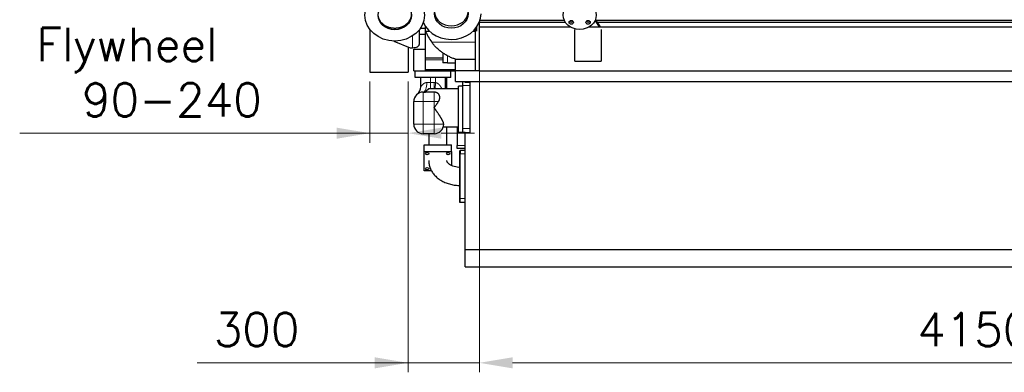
# Model space of a CAD drawing. Header units: inches. Extents: x 0 to 23760, y -13 to 16800.
# Tile 161 of 207: x 15164 to 19305, y 10376 to 11860. Entities that reach past the tile are written whole.
import ezdxf

# ---------------------------------------------------------------- set-up
doc = ezdxf.new("R2010")
doc.units = ezdxf.units.IN
doc.layers.add('254', color=7, linetype='Continuous', true_color=0xffffff)
doc.styles.add('latin_extended', font='simplex.shx')
doc.dimstyles.get("Standard").update_dxf_attribs({"dimtxt": 0.18, "dimasz": 0.18, "dimexe": 0.18, "dimexo": 0.0625, "dimgap": 0.09, "dimtad": 0, "dimtih": 1, "dimtoh": 1, "dimdec": 4, "dimzin": 0, "dimdsep": 46, "dimtxsty": 'Standard', "dimcen": 0.09, "dimadec": 0, "dimazin": 0, "dimtfac": 1, "dimtdec": 4, "dimtofl": 0, "dimtmove": 0, "dimatfit": 3, "dimfxl": 1, "dimtolj": 1, "dimtzin": 0, "dimarcsym": 0})

# ---------------------------------------------------------------- blocks, each defined once
blk = doc.blocks.new('_U6')
at = {"layer": '254', "color": 3, "linetype": 'Continuous', "lineweight": 13, "transparency": 16777216}
for p, q in [((17097.3, 11698), (17097.3, 10376)), ((21247.3, 11698), (21247.3, 10376)), ((17237.3, 10416), (21107.3, 10416))]:
    blk.add_line(p, q, dxfattribs=at)
at = {"layer": '254', "color": 3, "transparency": 16777216}
for points in [[(17237.3, 10439.3), (17237.3, 10392.6), (17097.3, 10416)], [(21107.3, 10392.6), (21107.3, 10439.3), (21247.3, 10416)]]:
    blk.add_solid(points, dxfattribs=at)
at = {"layer": 'Defpoints', "color": 0, "transparency": 16777216}
for p in [(17097.3, 11738), (21247.3, 11738), (21247.3, 10416)]:
    blk.add_point(p, dxfattribs=at)
at = {"layer": '254', "color": 2, "lineweight": 13, "transparency": 16777216, "insert": (18939, 10626), "char_height": 140, "attachment_point": 1, "style": 'latin_extended'}
blk.add_mtext('\\A1;4150', dxfattribs=at)
blk = doc.blocks.new('_U7')
at = {"layer": '254', "color": 3, "linetype": 'Continuous', "lineweight": 13, "transparency": 16777216}
for p, q in [((16797.3, 11599.5), (16797.3, 10376)), ((17097.3, 11605.5), (17097.3, 10376)), ((16797.3, 10416), (15910.6, 10416)), ((16657.3, 10416), (16517.3, 10416)), ((17097.3, 10416), (16797.3, 10416)), ((17237.3, 10416), (17377.3, 10416))]:
    blk.add_line(p, q, dxfattribs=at)
at = {"layer": '254', "color": 3, "transparency": 16777216}
for points in [[(16657.3, 10392.6), (16657.3, 10439.3), (16797.3, 10416)], [(17237.3, 10439.3), (17237.3, 10392.6), (17097.3, 10416)]]:
    blk.add_solid(points, dxfattribs=at)
at = {"layer": 'Defpoints', "color": 0, "transparency": 16777216}
for p in [(16797.3, 11639.5), (17097.3, 11645.5), (16797.3, 10416)]:
    blk.add_point(p, dxfattribs=at)
at = {"layer": '254', "color": 2, "lineweight": 13, "transparency": 16777216, "insert": (15980.6, 10626), "char_height": 140, "attachment_point": 1, "style": 'latin_extended'}
blk.add_mtext('\\A1;300', dxfattribs=at)
blk = doc.blocks.new('_U12')
at = {"layer": '254', "color": 3, "linetype": 'Continuous', "lineweight": 13, "transparency": 16777216}
for p, q in [((16637.3, 11599.5), (16637.3, 11342.5)), ((16797.3, 11599.5), (16797.3, 11342.5)), ((16637.3, 11382.5), (15164, 11382.5)), ((16497.3, 11382.5), (16357.3, 11382.5)), ((16797.3, 11382.5), (16637.3, 11382.5)), ((16937.3, 11382.5), (17077.3, 11382.5))]:
    blk.add_line(p, q, dxfattribs=at)
at = {"layer": '254', "color": 3, "transparency": 16777216}
for points in [[(16497.3, 11359.1), (16497.3, 11405.8), (16637.3, 11382.5)], [(16937.3, 11405.8), (16937.3, 11359.1), (16797.3, 11382.5)]]:
    blk.add_solid(points, dxfattribs=at)
at = {"layer": 'Defpoints', "color": 0, "transparency": 16777216}
for p in [(16637.3, 11639.5), (16797.3, 11639.5), (16637.3, 11382.5)]:
    blk.add_point(p, dxfattribs=at)
at = {"layer": '254', "color": 2, "lineweight": 13, "transparency": 16777216, "insert": (15234, 11825.8), "char_height": 140, "attachment_point": 1, "style": 'latin_extended'}
blk.add_mtext('\\A1;\\C31;{\\H1.00x;\\Fsimplex.shx;Flywheel\\Fsimplex.shx;}\\C2;\\P  \\C2;90-240 ', dxfattribs=at)

msp = doc.modelspace()

# ---------------------------------------------------------------- linework, layer by layer
at = {"layer": '254', "color": 2, "linetype": 'Continuous', "lineweight": 25}
for p, q in [((16863.08, 11845.597), (16860.322, 11845.605)), ((17097.295, 11830.462), (17097.295, 11849.745)), ((17097.619, 11850.471), (17458.021, 11850.471)), ((17100.407, 11858.486), (17453.741, 11858.486)), ((17583.734, 11856.019), (17601.317, 11830.463)), ((17585.359, 11859.657), (17605.445, 11830.463)), ((17586.217, 11858.486), (21247.295, 11858.486)), ((17591.728, 11850.471), (21247.295, 11850.471)), ((16637.295, 11818.628), (16637.295, 11639.462)), ((16844.795, 11817.968), (16844.795, 11756.369)), ((16871.289, 11823.507), (16848.847, 11823.507)), ((16871.295, 11812.546), (16871.295, 11830.957)), ((16871.295, 11700.253), (16871.295, 11812.546)), ((16871.295, 11812.546), (16886.908, 11812.546)), ((17071.682, 11812.546), (17079.293, 11812.546)), ((17079.295, 11820.51), (17079.295, 11645.462)), ((17087.295, 11812.546), (17087.295, 11830.957)), ((17097.295, 11645.462), (17097.295, 11830.462)), ((17097.295, 11830.462), (17478.511, 11830.462)), ((17499.296, 11685.465), (17499.296, 11818.865)), ((17560.149, 11830.462), (21247.295, 11830.462)), ((17609.296, 11818.865), (17609.296, 11685.465)), ((16737.218, 11770.47), (16806.295, 11742.37)), ((16871.289, 11797.654), (16844.793, 11797.654)), ((16797.295, 11746.044), (16797.295, 11639.462)), ((16806.295, 11742.37), (16816.795, 11742.37)), ((16822.295, 11735.461), (16871.295, 11735.461)), ((16822.295, 11645.462), (16822.295, 11735.461)), ((16943.295, 11720.458), (16943.295, 11678.462)), ((16871.295, 11691.015), (16871.295, 11700.253)), ((16871.295, 11700.253), (16943.295, 11700.253)), ((16871.295, 11650.968), (16871.295, 11691.015)), ((16997.295, 11645.462), (16997.295, 11693.88)), ((16997.295, 11693.88), (17079.295, 11693.88)), ((17499.296, 11685.465), (17609.296, 11685.465)), ((16637.295, 11639.462), (16797.295, 11639.462)), ((16822.295, 11645.462), (16997.294, 11645.462)), ((16827.295, 11617.462), (16827.295, 11645.462)), ((16871.295, 11647.139), (16871.295, 11650.968)), ((16871.295, 11647.139), (16997.294, 11647.139)), ((16963.295, 11678.462), (16943.295, 11678.462)), ((16963.295, 11678.462), (16997.295, 11678.462)), ((16977.295, 11617.462), (16977.295, 11645.462)), ((16997.295, 11600.462), (16997.295, 11645.462)), ((17079.295, 11645.462), (16997.295, 11645.462)), ((17097.295, 11645.462), (17079.295, 11645.462)), ((17097.295, 11645.462), (21247.295, 11645.462)), ((16977.295, 11617.462), (16827.295, 11617.462)), ((16851.295, 11577.912), (16851.295, 11617.462)), ((16953.295, 11617.462), (16953.295, 11569.563)), ((16960.345, 11583.071), (16960.345, 11617.468)), ((16997.295, 11600.462), (21217.295, 11600.462)), ((17028.295, 11583.462), (17028.295, 11600.462)), ((17037.295, 11595.88), (17037.295, 11600.462)), ((17058.295, 11595.88), (17037.295, 11595.88)), ((17058.295, 11583.462), (17058.295, 11595.88)), ((16861.295, 11555.462), (16870.295, 11555.462)), ((16873.676, 11558.844), (16870.295, 11555.462)), ((16870.295, 11555.462), (16870.295, 11555.009)), ((16907.295, 11555.009), (16870.295, 11555.009)), ((16884.295, 11569.462), (16873.676, 11558.844)), ((17009.295, 11569.562), (16884.295, 11569.562)), ((16884.295, 11569.562), (16884.295, 11569.462)), ((16960.345, 11569.561), (16960.345, 11583.071)), ((17009.295, 11385.462), (17009.295, 11580.462)), ((17028.295, 11580.462), (17009.295, 11580.462)), ((17028.295, 11402.462), (17028.295, 11583.462)), ((17058.295, 11402.462), (17058.295, 11583.462)), ((16821.295, 11420.462), (16821.295, 11515.462)), ((16945.788, 11409.562), (17009.295, 11409.562)), ((16960.345, 11333.048), (16960.345, 11409.559)), ((17003.295, 11409.562), (17003.295, 11399.962)), ((17003.295, 11399.962), (17003.295, 11330.962)), ((17028.295, 11385.462), (17028.295, 11402.462)), ((17058.295, 11385.473), (17058.295, 11402.462)), ((16907.295, 11380.462), (16861.295, 11380.462)), ((16884.245, 11380.464), (16884.245, 11333.048)), ((17037.295, 11385.462), (17009.295, 11385.462)), ((17037.295, 11385.473), (17058.295, 11385.473)), ((17037.295, 10892.562), (17037.295, 11385.457)), ((16864.795, 11333.045), (16979.795, 11333.045)), ((16864.795, 11305.468), (16864.795, 11333.045)), ((16979.795, 11305.468), (16979.795, 11333.045)), ((17003.295, 11317.962), (17003.295, 11330.962)), ((17037.295, 11317.962), (17003.295, 11317.962)), ((17013.295, 11308.462), (17013.295, 11295.303)), ((17013.295, 11308.462), (17017.295, 11308.462)), ((17017.295, 11310.462), (17017.295, 11295.462)), ((17017.295, 11310.462), (17037.295, 11310.462)), ((16864.795, 11224.151), (16864.795, 11305.468)), ((16864.795, 11305.468), (16979.795, 11305.468)), ((16979.795, 11305.468), (16979.795, 11246.891)), ((17013.295, 11295.303), (17013.295, 11254.079)), ((17017.295, 11107.462), (17017.295, 11295.462)), ((16895.942, 11224.151), (16864.795, 11224.151)), ((17013.295, 11254.079), (17013.295, 11247.239)), ((17013.295, 11247.239), (17013.295, 11153.686)), ((17013.295, 11153.686), (17013.295, 11146.846)), ((17013.295, 11146.846), (17013.295, 11105.622)), ((17013.295, 11105.622), (17013.295, 11092.462)), ((17017.295, 11092.462), (17017.295, 11107.462)), ((17013.295, 11092.462), (17017.295, 11092.462)), ((17017.295, 11092.462), (17037.295, 11092.462)), ((17037.295, 10820.462), (17037.295, 10892.562)), ((17037.295, 10892.562), (21247.295, 10892.562)), ((17037.295, 10820.462), (21247.295, 10820.462))]:
    msp.add_line(p, q, dxfattribs=at)
at = {"layer": '254', "color": 110, "linetype": 'Continuous', "lineweight": 13}
for p, q in [((16816.795, 11742.37), (16816.795, 11792.392)), ((16897.176, 11765.462), (17079.295, 11765.462)), ((16871.295, 11691.015), (16943.294, 11691.015)), ((16963.295, 11678.462), (16963.295, 11708.27)), ((16871.295, 11650.968), (16997.295, 11650.968)), ((16891.295, 11617.462), (16891.295, 11595.462)), ((16913.295, 11595.237), (16913.295, 11617.462)), ((16861.295, 11555.462), (16861.295, 11515.462)), ((16876.295, 11595.462), (16891.295, 11595.462)), ((16891.295, 11595.462), (16907.295, 11595.462)), ((16891.295, 11569.561), (16891.295, 11595.462)), ((16907.295, 11569.561), (16907.295, 11595.462)), ((16907.295, 11555.009), (16907.295, 11515.462)), ((16911.364, 11569.562), (16913.295, 11595.237)), ((17028.295, 11583.462), (17058.295, 11583.462)), ((16861.295, 11515.462), (16821.295, 11515.462)), ((16907.295, 11515.462), (16861.295, 11515.462)), ((16861.295, 11515.462), (16861.295, 11420.462)), ((16925.355, 11515.462), (16907.295, 11515.462)), ((16907.295, 11420.462), (16907.295, 11515.462)), ((16821.295, 11420.462), (16861.295, 11420.462)), ((16861.295, 11420.462), (16861.295, 11380.462)), ((16861.295, 11420.462), (16907.295, 11420.462)), ((16907.295, 11420.462), (16947.294, 11420.462)), ((16907.295, 11380.462), (16907.295, 11420.462)), ((17009.295, 11399.962), (17003.295, 11399.962)), ((17028.295, 11402.462), (17058.295, 11402.462)), ((17037.295, 11330.962), (17003.295, 11330.962)), ((17013.295, 11295.303), (17017.295, 11295.303)), ((17017.295, 11295.462), (17037.295, 11295.462)), ((17013.295, 11254.079), (17017.295, 11254.079)), ((17013.295, 11247.239), (17017.295, 11247.239)), ((17013.295, 11153.686), (17017.295, 11153.686)), ((17013.295, 11146.846), (17017.295, 11146.846)), ((17013.295, 11105.622), (17017.295, 11105.622)), ((17017.295, 11107.462), (17037.295, 11107.462))]:
    msp.add_line(p, q, dxfattribs=at)
at = {"layer": '254', "color": 2, "linetype": 'Continuous', "lineweight": 25}
for centre, radius, start, end in [((17057.914, 11884.472), 200, 201.077613, 216.516266), ((16861.295, 11515.462), 40, 90, 180), ((16811.295, 11577.912), 40, 308.682187, 0), ((16861.295, 11420.462), 40, 180, 270), ((16907.295, 11420.462), 40, 270, 359.738975)]:
    msp.add_arc(centre, radius, start, end, dxfattribs=at)
at = {"layer": '254', "color": 110, "linetype": 'Continuous', "lineweight": 13}
msp.add_arc((16907.295, 11515.462), 80, 85.698778, 90, dxfattribs=at)
at = {"layer": '254', "color": 2, "linetype": 'Continuous', "lineweight": 25}
for centre, major_axis, ratio in [((16741.295, 11878.67), (-125, -0.011), 0.86605817), ((16741.295, 11878.67), (70, 0.006), 0.86605817), ((16979.295, 11885.462), (-70.75, 0), 0.8660254), ((17519.296, 11879.703), (70, 0), 0.8660254), ((17483.941, 11849.084), (9, 0), 0.8660254), ((17554.652, 11849.084), (9, 0), 0.8660254), ((16878.101, 11296.059), (6.75, 0), 0.70710678), ((16966.489, 11296.059), (6.75, 0), 0.70710678), ((16878.101, 11233.559), (6.75, 0), 0.70710678)]:
    msp.add_ellipse(centre, major_axis=major_axis, ratio=ratio, dxfattribs=at)
for centre, major_axis, ratio, start_param, end_param in [((16979.295, 11895.462), (-70.75, 0), 0.8660254, 0.08168141, 3.05981307), ((16979.295, 11885.462), (125, 0), 0.8660254, 3.48402625, 6.28318531), ((17483.941, 11858.084), (-9, 0), 0.8660254, 0.61545764, 2.52603684), ((17554.652, 11858.084), (-9, 0), 0.8660254, 0.61545764, 2.52603684), ((16816.795, 11756.369), (28, 0), 0.49994324, 4.71238898, 6.28318531)]:
    msp.add_ellipse(centre, major_axis=major_axis, ratio=ratio, start_param=start_param, end_param=end_param, dxfattribs=at)
at = {"layer": '254', "color": 110, "linetype": 'Continuous', "lineweight": 13}
for centre, major_axis, ratio, end_param in [((16861.295, 11595.462), (0, 40), 0.375, 4.71238898), ((16922.295, 11583.071), (-38.05, 0), 0.00001209, 3.76009371)]:
    msp.add_ellipse(centre, major_axis=major_axis, ratio=ratio, start_param=3.14159265, end_param=end_param, dxfattribs=at)
at = {"layer": '254', "color": 2, "linetype": 'Continuous', "lineweight": 25}
msp.add_rational_spline([(16811.144, 11884.171), (16811.144, 11862.783), (16798.796, 11834.371), (16765.99, 11823.676), (16716.599, 11823.675), (16683.792, 11834.368), (16671.444, 11862.78), (16671.444, 11884.168)], [0.585786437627, 0.585786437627, 0.552284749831, 0.585786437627, 0.585786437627, 0.552284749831, 0.585786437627, 0.585786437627], degree=4, knots=[0, 0, 0, 0, 0, 0.5, 0.5, 0.5, 1, 1, 1, 1, 1], dxfattribs=at)
for points, knots in [([(16997.295, 11693.88), (16994.955, 11694.625), (16992.631, 11695.411), (16988.014, 11697.069), (16985.721, 11697.94), (16981.161, 11699.77), (16978.896, 11700.727), (16974.391, 11702.731), (16972.152, 11703.776), (16967.699, 11705.958), (16965.486, 11707.093), (16961.083, 11709.458), (16958.894, 11710.687), (16954.539, 11713.241), (16952.374, 11714.567), (16948.065, 11717.32), (16945.923, 11718.747), (16941.66, 11721.709), (16939.54, 11723.244), (16936.375, 11725.632), (16935.323, 11726.443), (16934.012, 11727.474), (16933.75, 11727.681), (16933.227, 11728.097), (16932.444, 11728.722), (16931.665, 11729.354), (16929.079, 11731.474), (16927.039, 11733.214), (16923.019, 11736.788), (16921.038, 11738.622), (16917.137, 11742.384), (16915.215, 11744.313), (16912.378, 11747.281), (16911.44, 11748.283), (16909.579, 11750.313), (16908.656, 11751.341), (16906.825, 11753.422), (16905.917, 11754.476), (16904.566, 11756.078), (16904.118, 11756.615), (16903.449, 11757.426), (16903.226, 11757.698), (16902.782, 11758.242), (16901.675, 11759.605), (16900.585, 11760.983), (16898.864, 11763.208), (16898.014, 11764.33), (16897.176, 11765.462)], [0, 0, 0, 0, 0.0625, 0.0625, 0.125, 0.125, 0.1875, 0.1875, 0.25, 0.25, 0.3125, 0.3125, 0.375, 0.375, 0.4375, 0.4375, 0.5, 0.5, 0.5625, 0.5625, 0.59375, 0.59375, 0.6015625, 0.6015625, 0.609375, 0.625, 0.625, 0.6875, 0.6875, 0.75, 0.75, 0.8125, 0.8125, 0.84375, 0.84375, 0.875, 0.875, 0.90625, 0.90625, 0.921875, 0.921875, 0.9296875, 0.9296875, 0.9375, 0.96875, 0.96875, 1, 1, 1, 1]), ([(16870.295, 11555.009), (16870.562, 11555.353), (16870.833, 11555.691), (16871.245, 11556.19), (16871.384, 11556.354), (16871.663, 11556.681), (16871.804, 11556.842), (16872.51, 11557.641), (16873.087, 11558.255), (16873.676, 11558.844)], [0, 0, 0, 0, 0.25, 0.25, 0.375, 0.375, 0.5, 0.5, 1, 1, 1, 1]), ([(16925.355, 11515.462), (16925.714, 11515.993), (16926.052, 11516.53), (16926.692, 11517.614), (16926.992, 11518.16), (16927.558, 11519.263), (16927.823, 11519.819), (16928.319, 11520.939), (16928.55, 11521.502), (16928.978, 11522.637), (16929.176, 11523.208), (16929.448, 11524.069), (16929.535, 11524.357), (16929.659, 11524.791), (16929.699, 11524.935), (16929.778, 11525.225), (16929.816, 11525.369), (16930.001, 11526.091), (16930.131, 11526.667), (16930.358, 11527.812), (16930.454, 11528.382), (16930.614, 11529.517), (16930.741, 11530.646), (16930.802, 11531.764), (16930.831, 11532.877), (16930.829, 11533.431), (16930.805, 11534.119), (16930.797, 11534.325), (16930.786, 11534.531), (16930.778, 11534.668), (16930.774, 11534.737), (16930.751, 11535.079), (16930.729, 11535.35), (16930.651, 11536.159), (16930.514, 11537.222), (16930.311, 11538.254), (16930.076, 11539.271), (16929.942, 11539.772), (16929.64, 11540.759), (16929.473, 11541.245), (16929.103, 11542.202), (16928.901, 11542.674), (16928.625, 11543.253), (16928.54, 11543.427), (16928.453, 11543.599), (16928.395, 11543.713), (16928.365, 11543.771), (16928.216, 11544.056), (16928.092, 11544.28), (16927.709, 11544.946), (16927.438, 11545.377), (16926.862, 11546.216), (16926.557, 11546.624), (16925.914, 11547.416), (16925.575, 11547.8), (16924.861, 11548.546), (16924.486, 11548.907), (16923.697, 11549.607), (16923.284, 11549.945), (16922.74, 11550.354), (16922.63, 11550.435), (16922.407, 11550.595), (16922.294, 11550.674), (16921.953, 11550.91), (16921.722, 11551.062), (16921.015, 11551.508), (16920.528, 11551.79), (16919.521, 11552.321), (16919, 11552.571), (16917.923, 11553.038), (16917.366, 11553.256), (16916.717, 11553.483), (16916.645, 11553.507), (16916.499, 11553.557), (16916.426, 11553.581), (16916.207, 11553.653), (16915.765, 11553.794), (16915.318, 11553.924), (16914.415, 11554.169), (16913.802, 11554.313), (16912.552, 11554.562), (16911.916, 11554.666), (16911.106, 11554.773), (16910.861, 11554.803), (16910.615, 11554.83), (16910.451, 11554.847), (16910.368, 11554.856), (16909.956, 11554.896), (16909.625, 11554.923), (16908.631, 11554.987), (16907.964, 11555.009), (16907.295, 11555.009)], [0, 0, 0, 0, 0.03125, 0.03125, 0.0625, 0.0625, 0.09375, 0.09375, 0.125, 0.125, 0.15625, 0.15625, 0.171875, 0.171875, 0.1796875, 0.1796875, 0.1875, 0.1875, 0.21875, 0.21875, 0.25, 0.25, 0.28125, 0.3125, 0.3125, 0.34375, 0.34375, 0.3515625, 0.35546875, 0.35546875, 0.359375, 0.359375, 0.375, 0.375, 0.40625, 0.4375, 0.4375, 0.46875, 0.46875, 0.5, 0.5, 0.53125, 0.53125, 0.5390625, 0.54296875, 0.54296875, 0.546875, 0.546875, 0.5625, 0.5625, 0.59375, 0.59375, 0.625, 0.625, 0.65625, 0.65625, 0.6875, 0.6875, 0.71875, 0.71875, 0.7265625, 0.7265625, 0.734375, 0.734375, 0.75, 0.75, 0.78125, 0.78125, 0.8125, 0.8125, 0.84375, 0.84375, 0.84765625, 0.84765625, 0.8515625, 0.8515625, 0.859375, 0.875, 0.875, 0.90625, 0.90625, 0.9375, 0.9375, 0.9453125, 0.94921875, 0.94921875, 0.953125, 0.953125, 0.96875, 0.96875, 1, 1, 1, 1]), ([(16947.294, 11420.462), (16947.289, 11420.794), (16947.273, 11421.134), (16947.23, 11421.654), (16947.213, 11421.83), (16947.183, 11422.096), (16947.172, 11422.185), (16947.149, 11422.364), (16947.137, 11422.453), (16947.022, 11423.263), (16946.876, 11424.004), (16946.507, 11425.527), (16946.284, 11426.308), (16945.768, 11427.91), (16945.474, 11428.73), (16944.824, 11430.411), (16944.467, 11431.27), (16943.984, 11432.369), (16943.885, 11432.59), (16943.734, 11432.923), (16943.684, 11433.034), (16943.582, 11433.257), (16943.325, 11433.815), (16943.058, 11434.377), (16942.402, 11435.733), (16941.941, 11436.647), (16940.979, 11438.495), (16940.478, 11439.428), (16939.438, 11441.315), (16938.9, 11442.268), (16937.789, 11444.193), (16937.217, 11445.165), (16936.041, 11447.128), (16935.437, 11448.12), (16934.509, 11449.621), (16934.197, 11450.124), (16933.801, 11450.755), (16933.722, 11450.882), (16933.563, 11451.135), (16933.324, 11451.515), (16933.084, 11451.895), (16932.28, 11453.162), (16931.628, 11454.179), (16930.307, 11456.218), (16929.638, 11457.24), (16928.285, 11459.291), (16927.601, 11460.319), (16926.22, 11462.382), (16925.522, 11463.416), (16924.114, 11465.492), (16923.404, 11466.533), (16921.972, 11468.621), (16921.251, 11469.669), (16919.796, 11471.772), (16919.064, 11472.827), (16917.589, 11474.945), (16916.846, 11476.008), (16915.912, 11477.342), (16915.725, 11477.609), (16915.351, 11478.143), (16915.163, 11478.411), (16914.6, 11479.213), (16914.223, 11479.749), (16913.094, 11481.355), (16912.34, 11482.426), (16911.206, 11484.034), (16910.828, 11484.57), (16910.072, 11485.643), (16909.693, 11486.18), (16909.126, 11486.986), (16908.937, 11487.255), (16908.654, 11487.659), (16908.56, 11487.794), (16908.372, 11488.063), (16908.278, 11488.198), (16908.138, 11488.401), (16908.092, 11488.469), (16907.999, 11488.605), (16907.953, 11488.673), (16907.861, 11488.81), (16907.816, 11488.878), (16907.749, 11488.982), (16907.727, 11489.017), (16907.683, 11489.086), (16907.662, 11489.122), (16907.62, 11489.193), (16907.6, 11489.229), (16907.562, 11489.302), (16907.544, 11489.339), (16907.525, 11489.387), (16907.522, 11489.397), (16907.515, 11489.416), (16907.512, 11489.426), (16907.503, 11489.456), (16907.498, 11489.476), (16907.492, 11489.517), (16907.49, 11489.537), (16907.489, 11489.568), (16907.49, 11489.579), (16907.491, 11489.599), (16907.495, 11489.63), (16907.501, 11489.66), (16907.512, 11489.7), (16907.519, 11489.72), (16907.541, 11489.778), (16907.559, 11489.815), (16907.596, 11489.888), (16907.616, 11489.924), (16907.657, 11489.994), (16907.678, 11490.029), (16907.743, 11490.134), (16907.788, 11490.203), (16907.878, 11490.34), (16907.924, 11490.408), (16908.062, 11490.612), (16908.155, 11490.747), (16908.342, 11491.017), (16908.435, 11491.152), (16908.623, 11491.421), (16908.717, 11491.555), (16909, 11491.958), (16909.189, 11492.227), (16909.566, 11492.763), (16909.755, 11493.031), (16910.322, 11493.835), (16910.699, 11494.371), (16911.454, 11495.442), (16911.831, 11495.977), (16912.585, 11497.047), (16912.962, 11497.582), (16913.526, 11498.384), (16913.714, 11498.651), (16914.09, 11499.185), (16914.278, 11499.453), (16915.215, 11500.787), (16915.961, 11501.851), (16917.444, 11503.97), (16918.18, 11505.027), (16919.644, 11507.132), (16920.371, 11508.181), (16921.814, 11510.272), (16922.53, 11511.315), (16923.951, 11513.393), (16924.656, 11514.429), (16925.355, 11515.462)], [0, 0, 0, 0, 0.015625, 0.015625, 0.0234375, 0.0234375, 0.02734375, 0.02734375, 0.03125, 0.03125, 0.0625, 0.0625, 0.09375, 0.09375, 0.125, 0.125, 0.15625, 0.15625, 0.1640625, 0.1640625, 0.16796875, 0.16796875, 0.171875, 0.1875, 0.1875, 0.21875, 0.21875, 0.25, 0.25, 0.28125, 0.28125, 0.3125, 0.3125, 0.34375, 0.34375, 0.359375, 0.359375, 0.36328125, 0.36328125, 0.3671875, 0.375, 0.375, 0.40625, 0.40625, 0.4375, 0.4375, 0.46875, 0.46875, 0.5, 0.5, 0.53125, 0.53125, 0.5625, 0.5625, 0.59375, 0.59375, 0.625, 0.625, 0.6328125, 0.6328125, 0.640625, 0.640625, 0.65625, 0.65625, 0.6875, 0.6875, 0.703125, 0.703125, 0.71875, 0.71875, 0.7265625, 0.7265625, 0.73046875, 0.73046875, 0.734375, 0.734375, 0.73632813, 0.73632813, 0.73828125, 0.73828125, 0.74023438, 0.74023438, 0.74121094, 0.74121094, 0.7421875, 0.7421875, 0.74316406, 0.74316406, 0.74414063, 0.74414063, 0.74438477, 0.74438477, 0.74462891, 0.74462891, 0.74511719, 0.74511719, 0.74560547, 0.74560547, 0.74584961, 0.74584961, 0.74609375, 0.74658203, 0.74658203, 0.74707031, 0.74707031, 0.74804688, 0.74804688, 0.74902344, 0.74902344, 0.75, 0.75, 0.75195313, 0.75195313, 0.75390625, 0.75390625, 0.7578125, 0.7578125, 0.76171875, 0.76171875, 0.765625, 0.765625, 0.7734375, 0.7734375, 0.78125, 0.78125, 0.796875, 0.796875, 0.8125, 0.8125, 0.828125, 0.828125, 0.8359375, 0.8359375, 0.84375, 0.84375, 0.875, 0.875, 0.90625, 0.90625, 0.9375, 0.9375, 0.96875, 0.96875, 1, 1, 1, 1]), ([(16884.245, 11267.638), (16884.249, 11263.74), (16884.878, 11254.428), (16888.302, 11239.864), (16895.051, 11224.595), (16904.558, 11210.45), (16916.67, 11197.649), (16931.21, 11186.426), (16947.917, 11177.05), (16966.413, 11169.779), (16986.214, 11164.823), (17002.087, 11162.889), (17011.141, 11162.509), (17013.291, 11162.459)], [0, 0, 0, 0, 0.06708656, 0.16206617, 0.25697526, 0.35300584, 0.45104123, 0.55142344, 0.65389386, 0.7577991, 0.8624669, 0.96741286, 1, 1, 1, 1]), ([(17013.287, 11238.596), (17012.445, 11238.631), (17007.19, 11238.919), (16997.637, 11240.252), (16985.778, 11243.73), (16975.817, 11248.456), (16968.292, 11253.834), (16963.417, 11259.116), (16960.961, 11263.597), (16960.419, 11266.021), (16960.34, 11267.329), (16960.345, 11267.638)], [0, 0, 0, 0, 0.02498407, 0.15636811, 0.28692072, 0.41596625, 0.54394759, 0.6726309, 0.80561375, 0.9515319, 1, 1, 1, 1])]:
    msp.add_open_spline(points, degree=3, knots=knots, dxfattribs=at)
at = {"layer": '254', "color": 110, "linetype": 'Continuous', "lineweight": 13}
for points, knots in [([(16851.295, 11577.912), (16851.296, 11577.914), (16851.307, 11577.932), (16851.349, 11577.999), (16851.381, 11578.05), (16851.507, 11578.25), (16851.632, 11578.448), (16851.878, 11578.828), (16851.969, 11578.969), (16852.096, 11579.162), (16852.121, 11579.201), (16852.174, 11579.281), (16852.255, 11579.403), (16852.37, 11579.575), (16852.46, 11579.709), (16852.522, 11579.801), (16852.553, 11579.847), (16852.649, 11579.987), (16852.714, 11580.083), (16852.916, 11580.377), (16853.059, 11580.581), (16853.357, 11581.003), (16853.514, 11581.222), (16853.841, 11581.67), (16854.011, 11581.9), (16854.365, 11582.369), (16854.549, 11582.609), (16854.93, 11583.097), (16855.128, 11583.345), (16855.74, 11584.098), (16856.174, 11584.613), (16856.868, 11585.396), (16857.106, 11585.659), (16857.474, 11586.054), (16857.661, 11586.253), (16857.852, 11586.451), (16857.98, 11586.584), (16858.044, 11586.65), (16858.628, 11587.246), (16859.173, 11587.774), (16860.314, 11588.811), (16860.912, 11589.322), (16861.852, 11590.068), (16862.172, 11590.314), (16862.829, 11590.796), (16863.164, 11591.033), (16863.853, 11591.497), (16864.205, 11591.725), (16864.927, 11592.168), (16865.297, 11592.383), (16865.772, 11592.645), (16865.867, 11592.696), (16866.059, 11592.799), (16866.348, 11592.952), (16866.642, 11593.099), (16867.234, 11593.387), (16867.636, 11593.57), (16868.456, 11593.916), (16868.873, 11594.078), (16869.725, 11594.381), (16870.159, 11594.521), (16871.044, 11594.775), (16871.496, 11594.89), (16872.187, 11595.041), (16872.42, 11595.088), (16872.714, 11595.141), (16872.773, 11595.152), (16872.891, 11595.172), (16873.069, 11595.202), (16873.722, 11595.304), (16874.325, 11595.371), (16875.301, 11595.444), (16875.795, 11595.462), (16876.295, 11595.462)], [0, 0, 0, 0, 0.02977865, 0.02977865, 0.06107612, 0.06107612, 0.12367104, 0.12367104, 0.15496851, 0.15496851, 0.16279287, 0.16279287, 0.17061724, 0.18626597, 0.19409033, 0.19409033, 0.2019147, 0.2019147, 0.21756343, 0.21756343, 0.24886089, 0.24886089, 0.28015836, 0.28015836, 0.31145582, 0.31145582, 0.34275328, 0.34275328, 0.37405074, 0.37405074, 0.43664567, 0.43664567, 0.46794313, 0.46794313, 0.48359186, 0.49141623, 0.49141623, 0.4992406, 0.4992406, 0.56183552, 0.56183552, 0.62443045, 0.62443045, 0.65572791, 0.65572791, 0.68702537, 0.68702537, 0.71832284, 0.71832284, 0.7496203, 0.7496203, 0.75744466, 0.75744466, 0.76526903, 0.78091776, 0.78091776, 0.81221522, 0.81221522, 0.84351269, 0.84351269, 0.87481015, 0.87481015, 0.90610761, 0.90610761, 0.92175634, 0.92175634, 0.92566853, 0.92566853, 0.92958071, 0.93740507, 0.96870254, 0.96870254, 1, 1, 1, 1]), ([(16913.295, 11595.237), (16913.988, 11595.133), (16914.669, 11594.994), (16916.006, 11594.654), (16916.663, 11594.453), (16917.955, 11593.993), (16918.59, 11593.734), (16919.528, 11593.305), (16919.838, 11593.155), (16920.222, 11592.96), (16920.299, 11592.92), (16920.452, 11592.84), (16920.681, 11592.72), (16920.907, 11592.596), (16921.657, 11592.177), (16922.241, 11591.82), (16923.097, 11591.257), (16923.378, 11591.064), (16923.796, 11590.768), (16923.934, 11590.669), (16924.208, 11590.467), (16924.344, 11590.366), (16925.019, 11589.854), (16925.542, 11589.431), (16926.558, 11588.56), (16927.051, 11588.113), (16928.01, 11587.196), (16928.477, 11586.727), (16929.386, 11585.77), (16929.828, 11585.282), (16930.692, 11584.287), (16931.112, 11583.781), (16931.934, 11582.753), (16932.334, 11582.23), (16932.824, 11581.567), (16932.921, 11581.434), (16933.114, 11581.167), (16933.402, 11580.766), (16933.684, 11580.362), (16934.24, 11579.552), (16934.6, 11579.007), (16935.301, 11577.908), (16935.643, 11577.355), (16936.308, 11576.24), (16936.632, 11575.679), (16937.58, 11573.985), (16938.18, 11572.841), (16939.056, 11571.068), (16939.352, 11570.449), (16939.64, 11569.825)], [0, 0, 0, 0, 0.05245351, 0.05245351, 0.10490703, 0.10490703, 0.15736054, 0.15736054, 0.1835873, 0.1835873, 0.19014398, 0.19014398, 0.19670067, 0.20981405, 0.20981405, 0.26226757, 0.26226757, 0.28849432, 0.28849432, 0.3016077, 0.3016077, 0.31472108, 0.31472108, 0.36717459, 0.36717459, 0.4196281, 0.4196281, 0.47208162, 0.47208162, 0.52453513, 0.52453513, 0.57698864, 0.57698864, 0.62944216, 0.62944216, 0.64255554, 0.64255554, 0.65566891, 0.68189567, 0.68189567, 0.73434918, 0.73434918, 0.7868027, 0.7868027, 0.83925621, 0.83925621, 0.94416324, 0.94416324, 1, 1, 1, 1])]:
    msp.add_open_spline(points, degree=3, knots=knots, dxfattribs=at)
at = {"layer": '254', "color": 2, "linetype": 'Continuous', "lineweight": 25}
msp.add_open_spline([(16947.294, 11420.28), (16947.295, 11420.341), (16947.294, 11420.401), (16947.294, 11420.462)], degree=3, dxfattribs=at)

# ---------------------------------------------------------------- dimensions: what is measured, and where the dimension line sits
at = {"layer": '254', "color": 2, "linetype": 'Continuous', "lineweight": 13}
dim = msp.add_linear_dim(base=(16637.295, 11382.461), p1=(16797.295, 11639.462), p2=(16637.295, 11639.462), text='\\C31;{\\H1.00x;\\Fsimplex.shx;Flywheel\\Fsimplex.shx;}\\C2;\\P  \\C2;90-240 ', dimstyle='Standard', override={"dimscale": 40, "dimtxt": 3.5, "dimasz": 3.5, "dimexe": 1, "dimexo": 1, "dimgap": 1.75, "dimtad": 1, "dimtih": 1, "dimtoh": 0, "dimdec": 2, "dimlfac": 0.025, "dimzin": 8, "dimdsep": 46, "dimlunit": 2, "dimpost": '', "dimtxsty": 'latin_extended', "dimsah": 1, "dimse1": 0, "dimse2": 0, "dimsd1": 0, "dimsd2": 0, "dimclrd": 3, "dimclre": 3, "dimclrt": 2, "dimtol": 0, "dimtm": -0.1, "dimtfac": 0.714286, "dimtdec": 3, "dimtofl": 1, "dimtmove": 0, "dimtzin": 8, "dimlwd": 13, "dimlwe": 13}, dxfattribs=at)
dim.commit()
dim.dimension.update_dxf_attribs({"geometry": '_U12', "text_midpoint": (15760.628, 11382.461), "dimtype": 160})
for base, p1, p2, picture, middle in [((21247.295, 10415.962), (17097.295, 11737.962), (21247.295, 11737.962), '_U6', (19172.295, 10415.962)), ((16797.295, 10415.962), (17097.295, 11645.462), (16797.295, 11639.462), '_U7', (16160.628, 10415.962))]:
    dim = msp.add_linear_dim(base=base, p1=p1, p2=p2, dimstyle='Standard', override={"dimscale": 40, "dimtxt": 3.5, "dimasz": 3.5, "dimexe": 1, "dimexo": 1, "dimgap": 1.75, "dimtad": 1, "dimtih": 1, "dimtoh": 0, "dimdec": 2, "dimlfac": 1, "dimzin": 8, "dimdsep": 46, "dimlunit": 2, "dimtxsty": 'latin_extended', "dimsah": 1, "dimse1": 0, "dimse2": 0, "dimsd1": 0, "dimsd2": 0, "dimclrd": 3, "dimclre": 3, "dimclrt": 2, "dimtol": 0, "dimtm": -0.1, "dimtfac": 0.714286, "dimtdec": 3, "dimtofl": 1, "dimtmove": 0, "dimtzin": 8, "dimlwd": 13, "dimlwe": 13}, dxfattribs=at)
    dim.commit()
    dim.dimension.update_dxf_attribs({"geometry": picture, "text_midpoint": middle, "dimtype": 160})

doc.saveas('drawing.dxf')
